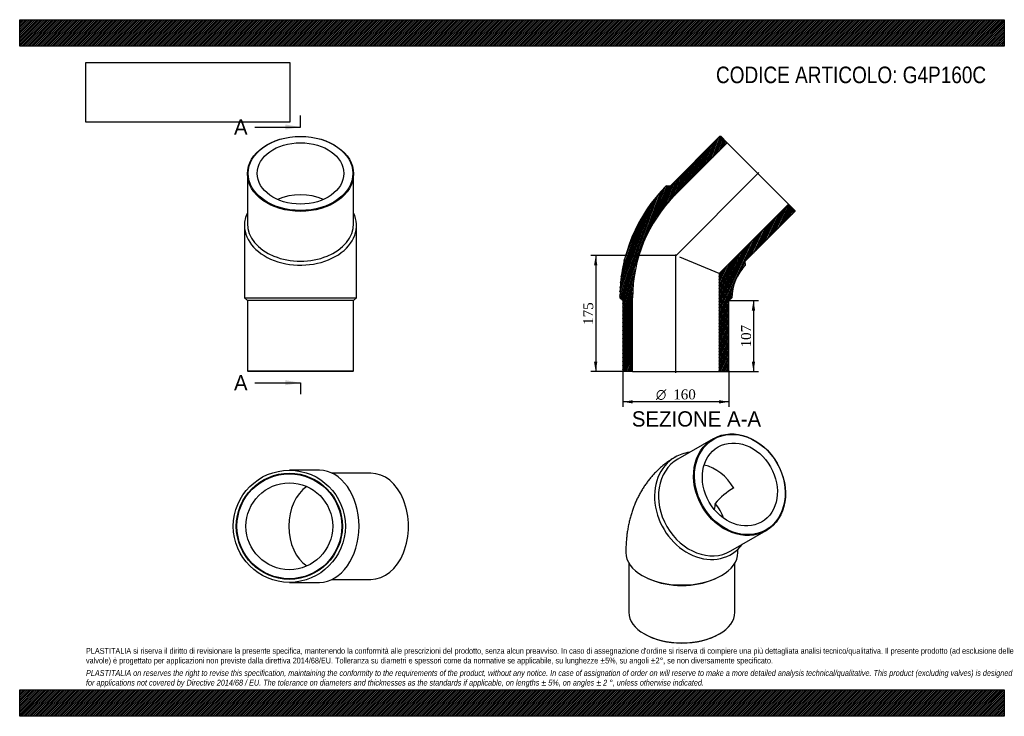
# Model space of a CAD drawing. Header units: millimetres. Extents: x 0 to 1485, y 0 to 1050.
import ezdxf
from ezdxf.enums import TextEntityAlignment as Align
from ezdxf.lldxf.tags import DXFTag

# ---------------------------------------------------------------- set-up
doc = ezdxf.new("R2010")
doc.units = ezdxf.units.MM
doc.header["$LTSCALE"] = 5
for name, color, linetype in [('Default', 7, 'Continuous'), ('DV4_Default', 7, 'Continuous'), ('G4P160C', 7, 'Continuous')]:
    doc.layers.add(name, color=color, linetype=linetype)
doc.styles.add('SEACAD_Solid_Edge_ANSI', font='seans.ttf')
doc.styles.add('SEACAD_Solid_Edge_ANSI1_Symbols', font='semeca1.ttf')
doc.styles.add('SEACAD_Times_New_Roman', font='times.ttf')
tags = doc.linetypes.add('CENTER2', pattern=[28.575, 19.05, -3.175, 3.175, -3.175]).pattern_tags.tags
tags[10:11] = [DXFTag(74, 4), DXFTag(75, 0), DXFTag(340, '0'), DXFTag(46, 0.0), DXFTag(50, 0.0), DXFTag(44, 0.0), DXFTag(45, 0.0)]
tags[8:9] = [DXFTag(74, 4), DXFTag(75, 0), DXFTag(340, '0'), DXFTag(46, 0.0), DXFTag(50, 0.0), DXFTag(44, 0.0), DXFTag(45, 0.0)]
tags[6:7] = [DXFTag(74, 4), DXFTag(75, 0), DXFTag(340, '0'), DXFTag(46, 0.0), DXFTag(50, 0.0), DXFTag(44, 0.0), DXFTag(45, 0.0)]
tags[4:5] = [DXFTag(74, 4), DXFTag(75, 0), DXFTag(340, '0'), DXFTag(46, 0.0), DXFTag(50, 0.0), DXFTag(44, 0.0), DXFTag(45, 0.0)]
doc.dimstyles.new('ANSImm', dxfattribs={"dimtxt": 15, "dimasz": 15, "dimexe": 7.5, "dimexo": 0, "dimgap": 3.75, "dimtad": 1, "dimdsep": 46, "dimtxsty": 'SEACAD_Times_New_Roman', "dimblk1": '_SE_FILLED', "dimblk2": '_SE_FILLED', "dimsah": 1, "dimcen": 7.5, "dimazin": 0, "dimtfac": 0.85, "dimtdec": 3, "dimtofl": 0, "dimtmove": 0, "dimatfit": 3, "dimfxl": 1, "dimarcsym": 0})
picture_1 = doc.add_image_def('image1.jpg', size_in_pixel=(4302, 1260))

# ---------------------------------------------------------------- blocks, each defined once
blk = doc.blocks.new('SE')
at = {"layer": 'G4P160C', "color": 7, "linetype": 'Continuous'}
for p, q in [((1045.7, 418.4), (992.7, 387.8)), ((1072.7, 249.3), (1125.7, 279.9)), ((918.7, 230.9), (918.7, 156.8)), ((1078.7, 156.8), (1078.7, 230.9)), ((947.5, 207.8), (950.2, 206.6)), ((1047.2, 206.6), (1049.9, 207.8)), ((942.1, 124.2), (942.8, 123.8)), ((1054.5, 123.8), (1055.2, 124.2))]:
    blk.add_line(p, q, dxfattribs=at)
for centre, radius, start, end in [((1132.9, 248.3), 111, 120.314, 139.1085), ((1317.6, 273.7), 272.7, 170.0272, 171.9513)]:
    blk.add_arc(centre, radius, start, end, dxfattribs=at)
for centre, major_axis in [((1085.7, 349.1), (40, -69.3)), ((1086.2, 349.4), (-39.5, 68.4)), ((1086.2, 349.4), (32.7, -56.6))]:
    blk.add_ellipse(centre, major_axis=major_axis, ratio=0.816497, dxfattribs=at)
for centre, major_axis, ratio, start_param, end_param in [((1030.7, 317.4), (-42.3, 73.2), 0.816497, 0, 3.469416), ((1032.7, 318.5), (40, -69.3), 0.816497, 3.141593, 6.283185), ((1030.7, 317.4), (-42.3, 73.2), 0.816497, 5.955362, 6.283185), ((1030.7, 317.4), (32.7, -56.6), 0.816497, 1.570796, 2.498007), ((998.7, 298.9), (-60.4, 34.9), 0.717439, 3.814764, 4.226077), ((998.7, 246.7), (84.5, 0), 0.57735, 3.141575, 6.282433), ((998.7, 243.4), (-80, 0), 0.57735, 0.919824, 2.221769), ((998.7, 156.8), (80, 0), 0.57735, 3.141593, 6.283185), ((998.7, 156), (-79, 0), 0.57735, 0.785398, 2.356195)]:
    blk.add_ellipse(centre, major_axis=major_axis, ratio=ratio, start_param=start_param, end_param=end_param, dxfattribs=at)
for points, knots in [([(987.1, 389.8), (986, 389.1), (983.3, 387.5), (978.7, 384.4), (973.7, 380.8), (968.9, 376.9), (964.2, 372.8), (959.8, 368.5), (955.5, 364), (951.4, 359.3), (947.5, 354.4), (943.7, 349.3), (940.2, 344), (936.9, 338.6), (933.8, 332.9), (930.9, 327.1), (928.3, 321.1), (925.8, 314.9), (923.6, 308.5), (921.6, 302), (919.8, 295.3), (918.2, 288.5), (916.9, 281.5), (915.9, 274.3), (915.1, 267.1), (914.5, 259.7), (914.2, 252.8), (914.2, 248.7), (914.2, 246.7)], [0.0087525, 0.0087525, 0.0087525, 0.0087525, 0.0313085, 0.0678994, 0.1044733, 0.1410635, 0.1777038, 0.2144277, 0.2512695, 0.2882639, 0.3254456, 0.3628498, 0.4005115, 0.4384653, 0.4767448, 0.5153818, 0.5544058, 0.5938423, 0.6337124, 0.6740307, 0.7148042, 0.7560311, 0.7977001, 0.8397892, 0.8822667, 0.9250916, 0.9682158, 1, 1, 1, 1]), ([(1083.2, 246.7), (1083.2, 247.1), (1083.2, 248.1), (1083.3, 249.8), (1083.4, 251.2), (1083.4, 252), (1083.5, 252.3)], [0, 0, 0, 0, 0.0249292, 0.070223, 0.1154534, 0.1449598, 0.1449598, 0.1449598, 0.1449598])]:
    blk.add_open_spline(points, degree=3, knots=knots, dxfattribs=at)
blk.add_open_spline([(988.4, 390.6), (988, 390.3), (987.7, 390.1), (987.3, 389.9)], degree=3, dxfattribs=at)
blk = doc.blocks.new('SE1')
at = {"layer": 'G4P160C', "color": 7, "linetype": 'Continuous'}
for p, q in [((343.5, 817.6), (343.5, 742.6)), ((503.5, 742.6), (503.5, 817.6)), ((339, 739.8), (339, 630.6)), ((508, 630.6), (508, 739.8)), ((339, 630.6), (508, 630.6)), ((339, 630.6), (343.5, 626.6)), ((503.5, 626.6), (343.5, 626.6)), ((343.5, 626.6), (343.5, 520.6)), ((503.5, 626.6), (508, 630.6)), ((503.5, 520.6), (503.5, 626.6)), ((343.5, 520.6), (503.5, 520.6)), ((343.5, 520.6), (344.5, 519.6)), ((502.5, 519.6), (503.5, 520.6)), ((502.5, 519.6), (344.5, 519.6))]:
    blk.add_line(p, q, dxfattribs=at)
for centre, major_axis in [((423.5, 817.6), (80, 0)), ((423.5, 818.3), (-79, 0)), ((423.5, 818.3), (65.4, 0))]:
    blk.add_ellipse(centre, major_axis=major_axis, ratio=0.707107, dxfattribs=at)
for centre, major_axis, start_param, end_param in [((423.5, 739.8), (65.4, 0), 1.013378, 2.128214), ((423.5, 739.8), (-84.5, 0), 0, 3.469416), ((423.5, 739.8), (-84.5, 0), 5.955362, 6.283185), ((423.5, 742.6), (-80, 0), 0, 3.141593)]:
    blk.add_ellipse(centre, major_axis=major_axis, ratio=0.707107, start_param=start_param, end_param=end_param, dxfattribs=at)
blk = doc.blocks.new('SE2')
at = {"layer": 'G4P160C', "color": 7, "linetype": 'Continuous'}
for p, q in [((452, 370.9), (406.7, 370.9)), ((529.8, 366.4), (471.2, 366.4)), ((406.7, 201.9), (452, 201.9)), ((471.2, 206.4), (529.8, 206.4))]:
    blk.add_line(p, q, dxfattribs=at)
for radius in [84.5, 80, 79, 65.4]:
    blk.add_circle((406.7, 286.4), radius, dxfattribs=at)
for centre, major_axis, start_param, end_param in [((452, 286.4), (0, 84.5), 3.141593, 6.283185), ((529.8, 286.4), (0, -80), 0, 3.141593), ((452, 286.4), (0, -65.4), 3.558951, 5.865827)]:
    blk.add_ellipse(centre, major_axis=major_axis, ratio=0.707107, start_param=start_param, end_param=end_param, dxfattribs=at)
blk = doc.blocks.new('SE4')
at = {"color": 7, "linetype": 'Continuous', "style": 'SEACAD_Solid_Edge_ANSI'}
blk.add_text('A', height=23, dxfattribs=at).set_placement((323.2, 899.7), align=Align.TOP_LEFT)
blk = doc.blocks.new('SE5')
at = {"color": 7, "linetype": 'Continuous', "style": 'SEACAD_Solid_Edge_ANSI'}
blk.add_text('A', height=23, dxfattribs=at).set_placement((323.2, 514.2), align=Align.TOP_LEFT)
blk = doc.blocks.new('SEANNOT_GROUP')
at = {"linetype": 'Continuous'}
blk.add_hatch(color=7, dxfattribs=at).paths.add_polyline_path([(400.5, 884.4), (423.5, 888.2), (400.5, 892.1)])
at = {"color": 7, "linetype": 'Continuous'}
blk.add_lwpolyline([(354.5, 888.2), (423.5, 888.2)], dxfattribs=at)
blk = doc.blocks.new('SEANNOT_GROUP1')
at = {"linetype": 'Continuous'}
blk.add_hatch(color=7, dxfattribs=at).paths.add_polyline_path([(400.5, 498.9), (423.5, 502.7), (400.5, 506.6)])
at = {"color": 7, "linetype": 'Continuous'}
blk.add_lwpolyline([(354.5, 502.7), (423.5, 502.7)], dxfattribs=at)
blk = doc.blocks.new('SE3')
at = {"layer": 'Default', "color": 7, "linetype": 'CENTER2'}
for p, q in [((423.5, 888.2), (423.5, 905.5)), ((423.5, 502.7), (423.5, 485.5))]:
    blk.add_line(p, q, dxfattribs=at)
at = {"layer": 'Default', "color": 7, "linetype": 'CENTER2', "const_width": 0.0001}
blk.add_lwpolyline([(423.5, 888.2), (423.5, 502.7)], dxfattribs=at)
at = {"layer": 'Default'}
for name in ['SE4', 'SEANNOT_GROUP', 'SE5', 'SEANNOT_GROUP1']:
    blk.add_blockref(name, (0, 0), dxfattribs=at)
blk = doc.blocks.new('SE6')
at = {"layer": 'G4P160C', "linetype": 'Continuous'}
h = blk.add_hatch(dxfattribs=at)
h.set_pattern_fill('LINE', scale=0.629921, angle=70, style=0)
edge = h.paths.add_edge_path()
edge.add_line((1056.2, 874.2), (981.2, 799.2))
edge.add_line((981.2, 799.2), (975.2, 799.6))
edge.add_arc((1144.2, 630.6), 239, 135, 180)
edge.add_line((905.2, 630.6), (909.7, 626.6))
edge.add_line((909.7, 626.6), (909.7, 520.6))
edge.add_line((909.7, 520.6), (910.7, 519.6))
edge.add_line((910.7, 519.6), (924.3, 519.6))
edge.add_line((924.3, 519.6), (924.3, 630.6))
edge.add_arc((1144.2, 630.6), 219.9, 135, 180, ccw=False)
edge.add_line((988.7, 786.1), (1067.2, 864.5))
edge.add_line((1067.2, 864.5), (1057.6, 874.2))
edge.add_line((1057.6, 874.2), (1056.2, 874.2))
h = blk.add_hatch(dxfattribs=at)
h.set_pattern_fill('LINE', scale=0.629921, angle=65, style=0)
edge = h.paths.add_edge_path()
edge.add_line((1094.4, 686.1), (1169.3, 761))
edge.add_line((1169.3, 761), (1169.3, 762.4))
edge.add_line((1169.3, 762.4), (1159.7, 772.1))
edge.add_line((1159.7, 772.1), (1055.1, 667.5))
edge.add_line((1055.1, 667.5), (1055.1, 519.6))
edge.add_line((1055.1, 519.6), (1068.7, 519.6))
edge.add_line((1068.7, 519.6), (1069.7, 520.6))
edge.add_line((1069.7, 520.6), (1069.7, 626.6))
edge.add_line((1069.7, 626.6), (1074.2, 630.6))
edge.add_arc((1144.2, 630.6), 70, 135, 180, ccw=False)
edge.add_line((1094.7, 680.1), (1094.4, 686.1))
at = {"layer": 'DV4_Default', "color": 7, "linetype": 'CENTER2'}
for p, q in [((988.9, 693.8), (1114.7, 819.5)), ((989.7, 517.8), (989.7, 696.2))]:
    blk.add_line(p, q, dxfattribs=at)
at = {"layer": 'G4P160C', "color": 7, "linetype": 'Continuous'}
for p, q in [((1056.2, 874.2), (981.2, 799.2)), ((988.7, 786.1), (1067.2, 864.5)), ((1056.2, 874.2), (1057.6, 874.2)), ((1067.2, 864.5), (1057.6, 874.2)), ((1067.2, 864.5), (1159.7, 772.1)), ((981.2, 799.2), (975.2, 799.6)), ((1159.7, 772.1), (1055.1, 667.5)), ((1094.4, 686.1), (1169.3, 761)), ((1169.3, 762.4), (1159.7, 772.1)), ((1169.3, 762.4), (1169.3, 761)), ((1055.1, 667.5), (995.8, 692)), ((1094.7, 680.1), (1094.4, 686.1)), ((1055.1, 667.5), (1055.1, 519.6)), ((905.2, 630.6), (909.7, 626.6)), ((909.7, 626.6), (909.7, 520.6)), ((924.3, 519.6), (924.3, 630.6)), ((1069.7, 626.6), (1074.2, 630.6)), ((1069.7, 520.6), (1069.7, 626.6)), ((910.7, 519.6), (909.7, 520.6)), ((1069.7, 520.6), (1068.7, 519.6)), ((924.3, 519.6), (910.7, 519.6)), ((924.3, 519.6), (1055.1, 519.6)), ((1068.7, 519.6), (1055.1, 519.6))]:
    blk.add_line(p, q, dxfattribs=at)
for radius in [239, 219.9, 70]:
    blk.add_arc((1144.2, 630.6), radius, 135, 180, dxfattribs=at)
blk = doc.blocks.new('DMBLK87')
at = {"layer": 'Default', "linetype": 'Continuous'}
for points in [[(1109.2, 611.6), (1106.7, 626.6), (1104.2, 611.6)], [(1109.2, 534.6), (1104.2, 534.6), (1106.7, 519.6)]]:
    blk.add_hatch(color=7, dxfattribs=at).paths.add_polyline_path(points)
at = {"layer": 'Default', "color": 7, "linetype": 'Continuous'}
for p, q in [((1069.7, 626.6), (1114.2, 626.6)), ((1106.7, 626.6), (1106.7, 519.6)), ((1055.1, 519.6), (1114.2, 519.6))]:
    blk.add_line(p, q, dxfattribs=at)
at = {"layer": 'Default', "color": 7, "linetype": 'Continuous', "style": 'SEACAD_Times_New_Roman'}
blk.add_text('107', height=15, rotation=90, dxfattribs=at).set_placement((1088, 556), align=Align.TOP_LEFT)
blk = doc.blocks.new('_SE_FILLED')
at = {"color": 0}
blk.add_line((0, 0), (-1, 0), dxfattribs=at)
blk.add_solid([(0, 0), (-1, -0.1665), (-1, 0.1665), (0, 0)], dxfattribs=at)
blk = doc.blocks.new('GDimGGroup')
at = {"layer": 'Default', "linetype": 'Continuous'}
for points in [[(924.7, 471.5), (924.7, 476.5), (909.7, 474)], [(1054.7, 471.5), (1069.7, 474), (1054.7, 476.5)]]:
    blk.add_hatch(color=7, dxfattribs=at).paths.add_polyline_path(points)
at = {"layer": 'Default', "color": 7, "linetype": 'Continuous'}
for p, q in [((909.7, 520.6), (909.7, 466.5)), ((1069.7, 520.6), (1069.7, 466.5)), ((1069.7, 474), (909.7, 474))]:
    blk.add_line(p, q, dxfattribs=at)
for s, style, p in [('O', 'SEACAD_Solid_Edge_ANSI1_Symbols', (959.6, 492.7)), ('160', 'SEACAD_Times_New_Roman', (985.7, 492.7))]:
    blk.add_text(s, height=15, dxfattribs=dict(at, style=style)).set_placement(p, align=Align.TOP_LEFT)
blk = doc.blocks.new('DMBLK88')
at = {"layer": 'Default', "linetype": 'Continuous'}
for points in [[(866.2, 679.6), (871.2, 679.6), (868.7, 694.6)], [(866.2, 534.6), (868.7, 519.6), (871.2, 534.6)]]:
    blk.add_hatch(color=7, dxfattribs=at).paths.add_polyline_path(points)
at = {"layer": 'Default', "color": 7, "linetype": 'Continuous'}
for p, q in [((989.7, 694.6), (861.2, 694.6)), ((868.7, 694.6), (868.7, 519.6)), ((924.3, 519.6), (861.2, 519.6))]:
    blk.add_line(p, q, dxfattribs=at)
at = {"layer": 'Default', "color": 7, "linetype": 'Continuous', "style": 'SEACAD_Times_New_Roman'}
blk.add_text('175', height=15, rotation=90, dxfattribs=at).set_placement((849.9, 590), align=Align.TOP_LEFT)

msp = doc.modelspace()

# ---------------------------------------------------------------- hatches: boundary and pattern name
at = {"layer": 'Default', "linetype": 'Continuous'}
h = msp.add_hatch(dxfattribs=at)
h.set_pattern_fill('LINE', scale=0.629921, angle=45, style=0)
h.paths.add_polyline_path([(1485, 1010), (1485, 1050), (0, 1050), (0, 1010)])
for points in [[(1485, 1010), (1485, 1050), (0, 1050), (0, 1010)], [(1485, 0), (1485, 40), (0, 40), (0, 0)]]:
    msp.add_hatch(color=7, dxfattribs=at).paths.add_polyline_path(points)
h = msp.add_hatch(dxfattribs=at)
h.set_pattern_fill('LINE', scale=0.629921, angle=45, style=0)
h.paths.add_polyline_path([(1485, 0), (1485, 40), (0, 40), (0, 0)])

# ---------------------------------------------------------------- linework, layer by layer
at = {"layer": 'Default', "color": 7, "linetype": 'Continuous'}
for p, q in [((0, 1050), (1485, 1050)), ((0, 1010), (0, 1050)), ((1485, 1050), (1485, 1010)), ((1485, 1010), (0, 1010)), ((0, 40), (1485, 40)), ((0, 0), (0, 40)), ((1485, 40), (1485, 0)), ((1485, 0), (0, 0))]:
    msp.add_line(p, q, dxfattribs=at)

# ---------------------------------------------------------------- block references
at = {"layer": 'Default'}
for name in ['SE3', 'SE1', 'SE6', 'GDimGGroup', 'SE', 'SE2']:
    msp.add_blockref(name, (0, 0), dxfattribs=at)

# ---------------------------------------------------------------- texts
at = {"layer": 'Default', "color": 7, "linetype": 'Continuous', "style": 'SEACAD_Solid_Edge_ANSI'}
msp.add_text('SEZIONE A-A', height=23, dxfattribs=at).set_placement((923.277, 459.764), align=Align.TOP_LEFT)
at = {"layer": 'Default', "attachment_point": 1}
for s, insert, char_height, width in [('{\\fArial Narrow|b0||i0||c0|p34;\\C7;\\H25.;\\W1.;CODICE ARTICOLO: G4P160C}', (1050.179, 979.34), 25, 409.05104), ("{\\fArial Narrow|b0||i0||c0|p34;\\C7;\\H8.75;\\W1.;PLASTITALIA si riserva il diritto di revisionare la presente specifica, mantenendo la conformità alle prescrizioni del prodotto, senza alcun preavviso. In caso di assegnazione d'ordine si riserva di compiere una più dettagliata analisi tecnico/qualitativa. Il presente prodotto (ad esclusione delle \\P}{\\fArial Narrow|b0||i0||c0|p34;\\C7;\\H8.75;\\W1.;valvole) è progettato per applicazioni non previste dalla direttiva 2014/68/EU. Tolleranza su diametri e spessori come da normative se applicabile, su lunghezze ±5%, su angoli ±2°, se non diversamente specificato.\\P}{\\fArial Narrow|b0||i0||c0|p34;\\C7;\\H2.5;\\W1.;   \\P}{\\fArial Narrow|b0||i1||c0|p34;\\C7;\\H8.75;\\W1.;PLASTITALIA on reserves the right to revise this specification, maintaining the conformity to the requirements of the product, without any notice. In case of assignation of order on will reserve to make a more detailed analysis technical/qualitative. This product (excluding valves) is designed \\P}{\\fArial Narrow|b0||i1||c0|p34;\\C7;\\H8.75;\\W1.;for applications not covered by Directive 2014/68 / EU. The tolerance on diameters and thicknesses as the standards if applicable, on lengths ± 5%, on angles ± 2 °, unless otherwise indicated.\\P}", (100, 103.012), 8.75, 1285)]:
    msp.add_mtext(s, dxfattribs=dict(at, insert=insert, char_height=char_height, width=width))

# ---------------------------------------------------------------- dimensions: what is measured, and where the dimension line sits
at = {"layer": 'Default', "color": 7, "linetype": 'Continuous'}
for base, p1, p2, picture, middle in [((846.803, 548.522), (989.714, 694.555), (924.314, 519.555), 'DMBLK88', (868.677, 607.055)), ((1106.728, 519.555), (1069.714, 626.555), (1055.114, 519.555), 'DMBLK87', (1106.728, 573.055))]:
    dim = msp.add_linear_dim(base=base, p1=p1, p2=p2, angle=90, text='\\A1;<>', dimstyle='ANSImm', dxfattribs=at)
    dim.commit()
    dim.dimension.update_dxf_attribs({"geometry": picture, "text_midpoint": middle, "dimtype": 160})

# ---------------------------------------------------------------- pictures from other files: only their frames are drawn
image = msp.add_image(picture_1, insert=(100, 895.516), size_in_units=(307.286, 90))
image.dxf.flags = 7

doc.saveas('drawing.dxf')
